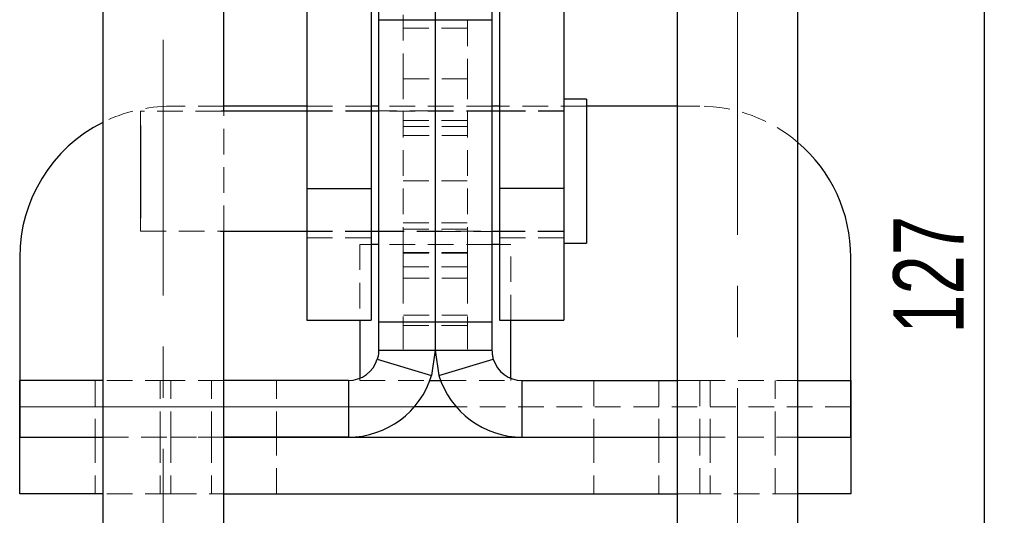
# Model space of a CAD drawing. Header units: millimetres. Extents: x 39 to 401, y 15 to 283.
# Tile 13 of 21: x 243 to 292, y 203 to 228. Entities that reach past the tile are written whole.
import ezdxf

# ---------------------------------------------------------------- set-up
doc = ezdxf.new("R2010")
doc.units = ezdxf.units.MM
doc.linetypes.add('CENTERX2', pattern=[20.32, 12.7, -2.54, 2.54, -2.54])
doc.linetypes.add('HIDDEN', pattern=[1.905, 1.27, -0.635])
doc.layers.add('FORMATO', color=179, linetype='Continuous')
doc.styles.add('SLDTEXTSTYLE0', font='TXT', dxfattribs={"width": 0.75})
doc.dimstyles.new('SLDDIMSTYLE0', dxfattribs={"dimtxt": 3.5, "dimasz": 3.302, "dimexe": 0, "dimexo": 0.0625, "dimgap": 0.875, "dimtad": 1, "dimdec": 0, "dimlfac": 1.333333, "dimrnd": 1e-09, "dimzin": 12, "dimdsep": 46, "dimtxsty": 'SLDTEXTSTYLE0', "dimsah": 1, "dimcen": 0.09, "dimadec": 0, "dimazin": 3, "dimtfac": 1, "dimtofl": 0, "dimtmove": 0, "dimatfit": 3, "dimfxl": 0, "dimfrac": 2, "dimtolj": 1, "dimtzin": 12, "dimarcsym": 0})

# ---------------------------------------------------------------- blocks, each defined once
blk = doc.blocks.new('_D_12')
at = {"layer": 'FORMATO'}
for p, q in [((279.496, 249.954), (291.845, 249.954)), ((290.845, 249.954), (290.845, 176.019)), ((264.604, 176.019), (291.845, 176.019))]:
    blk.add_line(p, q, dxfattribs=at)
for points in [[(290.845, 249.954), (290.337, 246.652), (291.353, 246.652)], [(290.845, 176.019), (291.353, 179.321), (290.337, 179.321)]]:
    blk.add_solid(points, dxfattribs=at)
at = {"layer": 'FORMATO', "insert": (286.333, 212.025), "char_height": 3.5, "attachment_point": 1, "rotation": 90, "style": 'SLDTEXTSTYLE0'}
blk.add_mtext('127', dxfattribs=at)

msp = doc.modelspace()

# ---------------------------------------------------------------- linework, layer by layer
at = {"color": 7, "linetype": 'Continuous', "lineweight": 25}
for p, q in [((257.22909, 248.64678), (257.22909, 219.24581)), ((260.41659, 248.64678), (260.41659, 219.24581)), ((266.79159, 248.64678), (266.79159, 219.24581)), ((269.97909, 248.64678), (269.97909, 219.24581)), ((247.10409, 239.06903), (247.10409, 194.34542)), ((253.10409, 223.083), (253.10409, 239.06903)), ((275.60409, 239.06903), (275.60409, 196.15613)), ((281.60409, 195.89185), (281.60409, 239.06903)), ((260.79159, 228.26666), (260.79159, 227.60643)), ((263.60409, 228.26666), (263.60409, 227.60643)), ((266.41659, 228.26666), (266.41659, 227.60643)), ((263.60409, 227.60643), (260.79159, 227.60643)), ((260.79159, 227.60643), (260.79159, 212.60643)), ((263.60409, 227.60643), (263.60409, 212.60643)), ((266.41659, 227.60643), (263.60409, 227.60643)), ((266.41659, 227.60643), (266.41659, 212.60643)), ((257.22909, 223.32962), (253.10409, 223.32962)), ((260.79159, 223.32962), (260.41659, 223.32962)), ((266.79159, 223.32962), (266.41659, 223.32962)), ((271.10409, 223.67831), (269.97909, 223.67831)), ((271.10409, 223.67831), (271.10409, 216.53456)), ((275.60409, 223.32962), (271.10409, 223.32962)), ((257.22909, 223.083), (252.98209, 223.083)), ((260.79159, 223.083), (260.41659, 223.083)), ((266.79159, 223.083), (266.41659, 223.083)), ((248.97909, 222.37906), (248.97909, 217.76811)), ((257.22909, 219.24581), (260.41659, 219.24581)), ((257.22909, 219.24581), (257.22909, 212.7001)), ((260.41659, 219.24581), (260.41659, 212.7001)), ((269.97909, 219.24581), (266.79159, 219.24581)), ((266.79159, 219.24581), (266.79159, 212.7001)), ((269.97909, 219.24581), (269.97909, 212.7001)), ((252.94946, 217.12987), (257.22909, 217.12987)), ((253.10409, 194.08113), (253.10409, 217.12987)), ((260.41659, 217.12987), (260.79159, 217.12987)), ((266.41659, 217.12987), (266.79159, 217.12987)), ((269.97909, 216.53456), (271.10409, 216.53456)), ((260.79159, 216.46712), (260.41659, 216.46712)), ((266.79159, 216.46712), (266.41659, 216.46712)), ((242.97909, 215.82962), (242.97909, 208.39625)), ((284.22909, 208.39625), (284.22909, 215.82962)), ((257.22909, 212.7001), (260.41659, 212.7001)), ((259.85409, 212.7001), (259.85409, 209.81821)), ((263.60409, 212.60643), (260.79159, 212.60643)), ((260.79159, 212.60643), (260.79159, 211.20875)), ((263.60409, 212.60643), (263.60409, 211.20875)), ((266.41659, 212.60643), (263.60409, 212.60643)), ((266.41659, 212.60643), (266.41659, 211.20875)), ((266.79159, 212.7001), (269.97909, 212.7001)), ((267.35409, 209.81821), (267.35409, 212.7001)), ((260.79159, 211.20875), (263.60409, 211.20875)), ((263.60409, 211.20875), (263.41996, 209.96207)), ((263.60409, 211.20875), (266.41659, 211.20875)), ((263.60409, 211.20875), (263.78821, 209.96207)), ((260.72754, 210.77512), (263.41996, 209.96207)), ((263.78821, 209.96207), (266.48063, 210.77512)), ((242.9794, 206.89625), (242.9794, 209.70875)), ((247.10409, 209.70875), (242.9794, 209.70875)), ((259.29159, 209.70875), (253.10409, 209.70875)), ((259.29159, 209.70875), (259.29159, 206.89625)), ((263.33791, 209.71712), (263.87027, 209.71712)), ((267.91659, 206.89625), (267.91659, 209.70875)), ((267.91659, 209.70875), (275.60409, 209.70875)), ((281.60409, 209.70875), (284.22877, 209.70875)), ((284.22877, 209.70875), (284.22877, 206.89625)), ((242.97909, 208.39625), (242.97909, 206.89625)), ((284.22909, 206.89625), (284.22909, 208.39625)), ((242.97909, 204.08375), (242.97909, 206.89625)), ((242.97909, 206.89625), (247.10409, 206.89625)), ((253.10409, 206.89625), (275.60409, 206.89625)), ((259.29159, 206.89625), (253.10409, 206.89625)), ((267.91659, 206.89625), (275.60409, 206.89625)), ((281.60409, 206.89625), (284.22909, 206.89625)), ((284.22909, 206.89625), (284.22909, 204.08375)), ((247.10409, 204.08375), (242.97909, 204.08375)), ((253.10409, 204.08375), (275.60409, 204.08375)), ((284.22909, 204.08375), (281.60409, 204.08375))]:
    msp.add_line(p, q, dxfattribs=at)
at = {"color": 7, "linetype": 'HIDDEN', "lineweight": 18}
for p, q in [((262.01034, 224.68616), (262.01034, 229.48891)), ((265.19784, 229.48891), (265.19784, 224.68616)), ((262.01034, 227.20257), (265.19784, 227.20257)), ((265.19784, 224.68616), (262.01034, 224.68616)), ((262.01034, 216.06164), (262.01034, 224.68616)), ((265.19784, 216.06164), (265.19784, 224.68616)), ((253.10409, 223.32962), (250.47909, 223.32962)), ((260.41659, 223.32962), (257.22909, 223.32962)), ((266.41659, 223.32962), (260.79159, 223.32962)), ((271.10409, 223.32962), (266.79159, 223.32962)), ((276.72909, 223.32962), (275.60409, 223.32962)), ((248.97909, 223.083), (248.97909, 222.37906)), ((252.98209, 223.083), (248.97909, 223.083)), ((253.10409, 217.12987), (253.10409, 223.083)), ((260.41659, 223.10643), (257.22909, 223.10643)), ((260.41659, 223.083), (257.22909, 223.083)), ((263.60409, 223.10643), (260.79159, 223.10643)), ((266.41659, 223.083), (260.79159, 223.083)), ((266.41659, 223.10643), (263.60409, 223.10643)), ((269.97909, 223.10643), (266.79159, 223.10643)), ((269.97909, 223.083), (266.79159, 223.083)), ((262.01034, 222.61781), (265.19784, 222.61781)), ((265.19784, 222.31581), (262.01034, 222.31581)), ((265.19784, 221.88036), (262.01034, 221.88036)), ((262.01034, 219.62268), (265.19784, 219.62268)), ((248.97909, 217.76811), (248.97909, 217.12987)), ((262.01034, 217.53241), (265.19784, 217.53241)), ((248.97909, 217.12987), (252.94946, 217.12987)), ((257.22909, 217.12987), (260.41659, 217.12987)), ((257.22909, 217.10643), (260.41659, 217.10643)), ((260.79159, 217.12987), (266.41659, 217.12987)), ((260.79159, 217.10643), (263.60409, 217.10643)), ((262.01034, 217.21975), (265.19784, 217.21975)), ((263.60409, 217.10643), (266.41659, 217.10643)), ((266.79159, 217.12987), (269.97909, 217.12987)), ((266.79159, 217.10643), (269.97909, 217.10643)), ((257.22909, 216.79621), (260.41659, 216.79621)), ((269.97909, 216.79621), (266.79159, 216.79621)), ((260.41659, 216.46712), (259.85409, 216.46712)), ((259.85409, 216.46712), (259.85409, 212.7001)), ((266.41659, 216.46712), (260.79159, 216.46712)), ((262.01034, 214.79585), (262.01034, 216.06164)), ((265.19784, 216.06164), (262.01034, 216.06164)), ((262.01034, 216.03273), (265.19784, 216.03273)), ((265.19784, 216.06164), (265.19784, 214.79585)), ((267.35409, 216.46712), (266.79159, 216.46712)), ((267.35409, 212.7001), (267.35409, 216.46712)), ((262.01034, 215.35197), (265.19784, 215.35197)), ((265.19784, 214.79585), (262.01034, 214.79585)), ((262.01034, 214.79585), (262.01034, 212.43731)), ((265.19784, 214.79585), (265.19784, 212.43731)), ((265.19784, 212.94947), (262.01034, 212.94947)), ((262.01034, 212.43731), (265.19784, 212.43731)), ((262.01034, 211.26626), (262.01034, 212.43731)), ((265.19784, 212.43731), (265.19784, 211.26626)), ((246.7294, 209.70875), (246.7294, 206.89625)), ((250.4794, 209.70875), (247.10409, 209.70875)), ((249.9544, 206.89625), (249.9544, 209.70875)), ((250.4794, 206.89625), (250.4794, 209.70875)), ((253.10409, 209.70875), (250.4794, 209.70875)), ((252.5044, 206.89625), (252.5044, 209.70875)), ((255.7294, 206.89625), (255.7294, 209.70875)), ((259.29159, 206.89625), (259.29159, 209.70875)), ((259.85409, 209.81821), (259.85409, 209.71712)), ((259.85409, 209.71712), (263.33791, 209.71712)), ((263.87027, 209.71712), (267.35409, 209.71712)), ((267.35409, 209.71712), (267.35409, 209.81821)), ((267.91659, 209.70875), (267.91659, 206.89625)), ((271.47877, 209.70875), (271.47877, 206.89625)), ((274.70377, 209.70875), (274.70377, 206.89625)), ((275.60409, 209.70875), (276.72877, 209.70875)), ((276.72877, 209.70875), (276.72877, 206.89625)), ((276.72877, 209.70875), (281.60409, 209.70875)), ((277.25377, 209.70875), (277.25377, 206.89625)), ((280.47877, 206.89625), (280.47877, 209.70875)), ((284.22909, 208.39625), (242.97909, 208.39625)), ((262.56076, 208.39625), (242.9794, 208.39625)), ((284.22877, 208.39625), (264.64741, 208.39625)), ((246.72909, 206.89625), (246.72909, 204.08375)), ((247.10409, 206.89625), (250.47909, 206.89625)), ((249.95409, 206.89625), (249.95409, 204.08375)), ((250.47909, 206.89625), (250.47909, 204.08375)), ((250.47909, 206.89625), (253.10409, 206.89625)), ((253.10409, 206.89625), (250.4794, 206.89625)), ((252.50409, 206.89625), (252.50409, 204.08375)), ((255.72909, 204.08375), (255.72909, 206.89625)), ((271.47909, 206.89625), (271.47909, 204.08375)), ((274.70409, 206.89625), (274.70409, 204.08375)), ((275.60409, 206.89625), (276.72909, 206.89625)), ((275.60409, 206.89625), (276.72877, 206.89625)), ((276.72909, 204.08375), (276.72909, 206.89625)), ((276.72909, 206.89625), (281.60409, 206.89625)), ((277.25409, 206.89625), (277.25409, 204.08375)), ((280.47909, 204.08375), (280.47909, 206.89625)), ((250.47909, 204.08375), (247.10409, 204.08375)), ((250.47909, 204.08375), (253.10409, 204.08375)), ((275.60409, 204.08375), (276.72909, 204.08375)), ((281.60409, 204.08375), (276.72909, 204.08375))]:
    msp.add_line(p, q, dxfattribs=at)
at = {"color": 8, "linetype": 'Continuous', "lineweight": 25}
for p, q in [((242.9794, 208.39625), (242.97909, 208.39625)), ((264.64741, 208.39625), (262.56076, 208.39625)), ((284.22909, 208.39625), (284.22877, 208.39625))]:
    msp.add_line(p, q, dxfattribs=at)
at = {"color": 7, "linetype": 'HIDDEN', "lineweight": 18}
for centre, radius, start, end in [((250.47908, 215.82962), 7.5, 89.99998, 116.743679), ((276.72909, 215.82963), 7.49999, 49.458388, 90.000051)]:
    msp.add_arc(centre, radius, start, end, dxfattribs=at)
at = {"color": 7, "linetype": 'Continuous', "lineweight": 25}
for centre, radius, start, end in [((250.47909, 215.82962), 7.5, 116.743692, 179.999998), ((276.72909, 215.82962), 7.5, 359.999978, 49.458402), ((259.29159, 211.20875), 1.5, 270.000006, 343.196907), ((267.91659, 211.20875), 1.5, 196.803105, 269.999975), ((259.29159, 211.20875), 4.3125, 270.000004, 343.196904), ((267.91659, 211.20875), 4.3125, 196.803093, 269.999997)]:
    msp.add_arc(centre, radius, start, end, dxfattribs=at)
for points, knots in [([(260.79159, 211.20875), (260.78803, 211.12466), (260.78181, 210.97772), (260.7438, 210.83582), (260.72754, 210.77512)], [0, 0, 0, 0, 0.57223169, 1, 1, 1, 1]), ([(266.41659, 211.20875), (266.42001, 211.12623), (266.42611, 210.97929), (266.46401, 210.83735), (266.48063, 210.77512)], [0, 0, 0, 0, 0.561594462, 1, 1, 1, 1])]:
    msp.add_open_spline(points, degree=3, knots=knots, dxfattribs=at)
at = {"layer": 'FORMATO', "linetype": 'CENTERX2', "lineweight": 18}
for p, q in [((250.10409, 193.61483), (250.10409, 248.54494)), ((278.60409, 196.62244), (278.60409, 248.54494))]:
    msp.add_line(p, q, dxfattribs=at)

# ---------------------------------------------------------------- dimensions: what is measured, and where the dimension line sits
at = {"layer": 'FORMATO'}
dim = msp.add_linear_dim(base=(290.84461, 176.01883), p1=(278.49586, 249.95404), p2=(263.60409, 176.01883), angle=90, text='127', dimstyle='SLDDIMSTYLE0', dxfattribs=at)
dim.commit()
dim.dimension.update_dxf_attribs({"geometry": '_D_12', "text_midpoint": (290.84461, 215.90418), "dimtype": 160})

doc.saveas('drawing.dxf')
